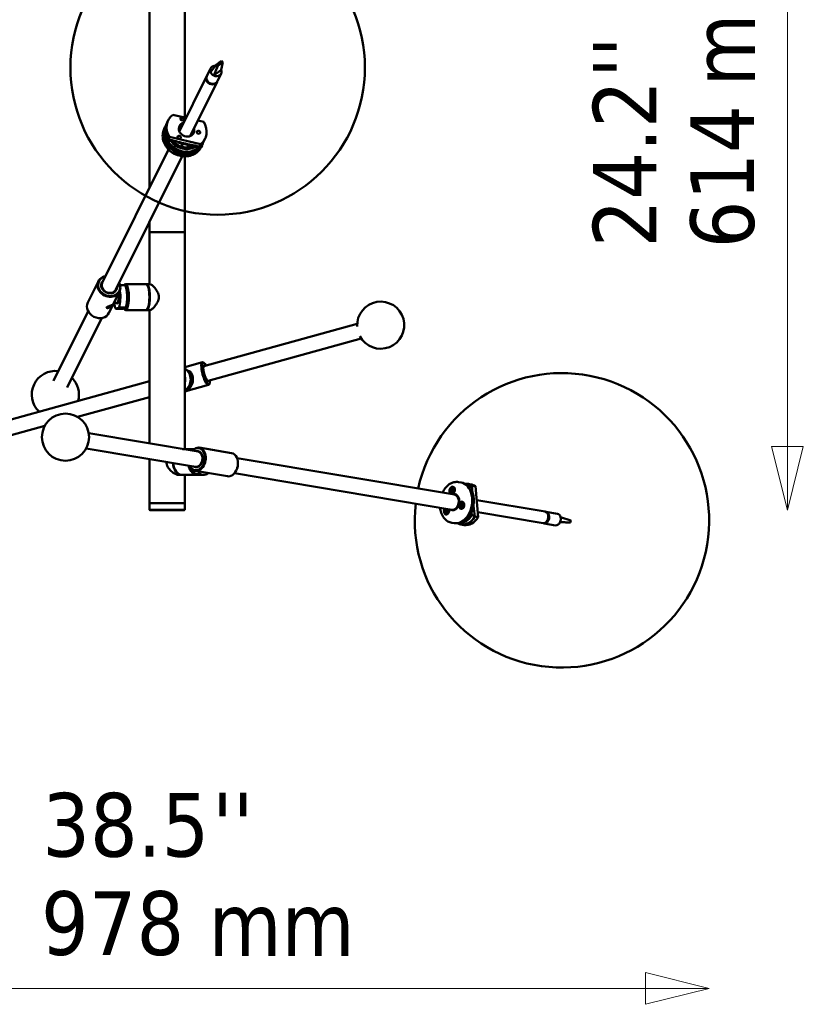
# Model space of a CAD drawing. Header units: millimetres. Extents: x 881 to 4888, y 957 to 3230.
# Tile 2 of 6: x 1260 to 1925, y 957 to 1793. Entities that reach past the tile are written whole.
import ezdxf

# ---------------------------------------------------------------- set-up
doc = ezdxf.new("R2010")
doc.units = ezdxf.units.MM
doc.header["$LTSCALE"] = 18
for name, color, linetype, lineweight in [('Symbol (ISO)', 7, 'Continuous', 25), ('Widoczne (ISO)', 7, 'Continuous', 50), ('Wymiar (ISO)', 7, 'Continuous', 25)]:
    doc.layers.add(name, color=color, linetype=linetype, lineweight=lineweight)
doc.styles.add('Tekst notatki (ISO)', font='tahoma.ttf')

msp = doc.modelspace()

# ---------------------------------------------------------------- linework, layer by layer
at = {"layer": 'Widoczne (ISO)'}
for p, q in [((1370.16, 1649.9), (1370.16, 1862.11)), ((1400.16, 1709.52), (1400.16, 1862.11)), ((1430.64, 1756.99), (1427.97, 1754.97)), ((1428.98, 1753.91), (1431.65, 1755.93)), ((1431.41, 1757.58), (1430.64, 1756.99)), ((1432.42, 1756.52), (1431.16, 1750)), ((1432.42, 1756.52), (1431.41, 1757.58)), ((1431.65, 1755.93), (1432.42, 1756.52)), ((1418.91, 1744.73), (1422.12, 1751.2)), ((1427.2, 1754.39), (1422.03, 1747.96)), ((1428.21, 1753.32), (1424.74, 1745.12)), ((1429.28, 1748.57), (1426.62, 1746.55)), ((1427.97, 1754.97), (1427.2, 1754.39)), ((1427.2, 1754.39), (1428.21, 1753.32)), ((1428.21, 1753.32), (1428.98, 1753.91)), ((1431.16, 1750), (1429.28, 1748.57)), ((1395.63, 1697.84), (1418.68, 1744.27)), ((1404.76, 1693.75), (1427.63, 1739.82)), ((1426.62, 1746.55), (1424.74, 1745.12)), ((1427.86, 1740.28), (1431.08, 1746.76)), ((1386.06, 1707.14), (1385.14, 1705.29)), ((1401.29, 1709.23), (1390.03, 1711.86)), ((1396.61, 1707.82), (1397.62, 1707.58)), ((1416.29, 1705.73), (1411.29, 1706.89)), ((1383.5, 1701.43), (1382.81, 1700.05)), ((1395.19, 1700.57), (1395.61, 1700.33)), ((1395.2, 1699.49), (1395.61, 1700.33)), ((1386.26, 1691.14), (1387.18, 1692.99)), ((1386.49, 1689.99), (1386.96, 1690.94)), ((1386.49, 1689.99), (1393.2, 1688.42)), ((1387.18, 1692.99), (1413.44, 1686.86)), ((1406.28, 1694.56), (1406.6, 1695.2)), ((1406.94, 1695.37), (1406.6, 1695.2)), ((1417.41, 1691.58), (1416.49, 1689.73)), ((1386.33, 1682.48), (1330.12, 1569.25)), ((1394.2, 1688.18), (1411.04, 1684.25)), ((1394.77, 1687.92), (1394.83, 1688.04)), ((1397.59, 1686.77), (1397.54, 1687.41)), ((1402.64, 1686.21), (1402.73, 1685.1)), ((1411.04, 1684.25), (1411.51, 1685.19)), ((1413.44, 1686.86), (1412.52, 1685.01)), ((1414.85, 1685.87), (1414.16, 1684.48)), ((1397.96, 1676.67), (1341.77, 1563.47)), ((1400.16, 1612.11), (1400.16, 1676.52)), ((1370.16, 1612.11), (1370.16, 1620.66)), ((1370.16, 1568.11), (1370.16, 1612.11)), ((1370.16, 1612.11), (1400.16, 1612.11)), ((1370.16, 1612.11), (1400.16, 1612.11)), ((1400.16, 1428.11), (1400.16, 1612.11)), ((1317.92, 1552.54), (1326.87, 1570.57)), ((1345.27, 1567.21), (1349.58, 1567.21)), ((1348.69, 1567.22), (1349.14, 1567.71)), ((1367.29, 1568.11), (1349.9, 1568.11)), ((1370.67, 1568.11), (1367.77, 1568.11)), ((1368.5, 1567.22), (1368.05, 1567.71)), ((1335.84, 1543.65), (1344.79, 1561.68)), ((1343.14, 1552.11), (1340.04, 1552.11)), ((1341.53, 1547), (1344.38, 1548.35)), ((1341.53, 1547), (1347.33, 1547)), ((1350.18, 1548.35), (1344.38, 1548.35)), ((1350.18, 1548.35), (1347.33, 1547)), ((1348.69, 1546.99), (1349.14, 1546.51)), ((1368.5, 1546.99), (1368.05, 1546.51)), ((1288.81, 1486.01), (1318.17, 1545.15)), ((1300.45, 1480.23), (1329.81, 1539.37)), ((1367.29, 1546.11), (1349.9, 1546.11)), ((1370.67, 1546.11), (1367.77, 1546.11)), ((1370.16, 1432.82), (1370.16, 1546.11)), ((1546.6, 1534.48), (1416.51, 1498.53)), ((1550.07, 1521.95), (1419.97, 1486)), ((1400.16, 1497.64), (1415.11, 1501.78)), ((1415.77, 1497.6), (1415.99, 1497.66)), ((1416.39, 1501.28), (1415.82, 1501.62)), ((1401.92, 1495.08), (1405.01, 1493.76)), ((1403.46, 1493.76), (1402.88, 1494.01)), ((1403.46, 1493.76), (1405.01, 1493.76)), ((1127.2, 1418.58), (1370.16, 1485.72)), ((1401.03, 1477.14), (1420.44, 1482.5)), ((1418.86, 1486.42), (1419.08, 1486.48)), ((1421.28, 1483.58), (1420.97, 1483)), ((1309.12, 1455.37), (1370.16, 1472.24)), ((1130.66, 1406.05), (1281.3, 1447.68)), ((1318.63, 1441.46), (1411.58, 1425.87)), ((1316.48, 1428.64), (1409.43, 1413.05)), ((1398.25, 1428.11), (1408.18, 1428.11)), ((1439.89, 1424.67), (1412.51, 1429.27)), ((1370.16, 1382.11), (1370.16, 1419.64)), ((1629.25, 1389.37), (1444.57, 1420.34)), ((1445.34, 1415.21), (1445.34, 1415.3)), ((1395.76, 1406.11), (1397.89, 1406.11)), ((1398.24, 1406.11), (1410.97, 1406.11)), ((1400.16, 1382.11), (1400.16, 1406.11)), ((1408.83, 1407.08), (1407.18, 1410.35)), ((1413.07, 1407.08), (1408.83, 1407.08)), ((1436.58, 1404.95), (1409.2, 1409.54)), ((1416.27, 1406.11), (1412.03, 1406.11)), ((1412.08, 1409.06), (1413.07, 1407.08)), ((1627.1, 1376.55), (1442.42, 1407.52)), ((1444.82, 1412.12), (1444.79, 1412.04)), ((1634.78, 1399.69), (1632.67, 1400.04)), ((1638.92, 1397.82), (1640.25, 1397.6)), ((1643.32, 1398.1), (1640.51, 1398.57)), ((1641.83, 1396.4), (1643.85, 1396.07)), ((1641.83, 1396.4), (1641.93, 1395.37)), ((1644.22, 1397.02), (1647.03, 1396.55)), ((1647.03, 1396.55), (1649.37, 1370.28)), ((1626.17, 1392.67), (1626.82, 1392.99)), ((1626.17, 1392.67), (1626.84, 1392.88)), ((1626.84, 1392.84), (1626.17, 1392.67)), ((1626.2, 1393.59), (1626.76, 1393.28)), ((1626.39, 1391.85), (1626.84, 1392.54)), ((1626.5, 1394.21), (1626.95, 1393.66)), ((1626.8, 1391.49), (1627.1, 1392.32)), ((1626.84, 1390.38), (1627.01, 1390.35)), ((1627.01, 1393.62), (1627.71, 1393.41)), ((1627.12, 1394.62), (1627.28, 1393.74)), ((1627.17, 1393.7), (1627.12, 1394.62)), ((1627.25, 1392.45), (1627.42, 1392.45)), ((1627.31, 1393.73), (1627.73, 1393.61)), ((1627.46, 1391.56), (1627.31, 1392.44)), ((1627.42, 1392.48), (1627.46, 1391.56)), ((1627.78, 1394.69), (1627.49, 1393.86)), ((1627.55, 1392.57), (1628.33, 1392.53)), ((1628.08, 1391.97), (1627.64, 1392.52)), ((1627.75, 1395.8), (1627.92, 1395.77)), ((1628.2, 1394.33), (1627.75, 1393.64)), ((1627.75, 1393.34), (1628.42, 1393.51)), ((1628.42, 1393.51), (1627.77, 1393.19)), ((1628.39, 1392.59), (1627.83, 1392.9)), ((1627.87, 1393.28), (1627.91, 1393.27)), ((1628.42, 1393.51), (1627.91, 1393.27)), ((1629.33, 1392.52), (1629.27, 1392.3)), ((1629.41, 1392.96), (1629.42, 1393.19)), ((1630.53, 1389.16), (1629.96, 1389.25)), ((1370.16, 1382.11), (1400.16, 1382.11)), ((1400.16, 1382.11), (1370.16, 1382.11)), ((1370.16, 1376.61), (1370.16, 1382.11)), ((1400.16, 1376.61), (1400.16, 1382.11)), ((1634.18, 1380.23), (1634.85, 1380.36)), ((1634.18, 1380.23), (1634.87, 1380.27)), ((1634.85, 1380.21), (1634.18, 1380.23)), ((1634.27, 1379.34), (1634.81, 1379.9)), ((1634.35, 1381.14), (1634.84, 1380.67)), ((1634.62, 1378.86), (1635.02, 1379.61)), ((1634.73, 1381.68), (1635.07, 1381)), ((1635.15, 1380.92), (1635.82, 1380.73)), ((1635.16, 1379.71), (1635.37, 1379.7)), ((1635.26, 1378.74), (1635.24, 1379.67)), ((1635.35, 1379.68), (1635.26, 1378.74)), ((1635.29, 1380.98), (1635.39, 1381.91)), ((1635.39, 1381.91), (1635.4, 1380.99)), ((1635.46, 1380.95), (1635.9, 1380.82)), ((1635.46, 1379.73), (1636.1, 1379.7)), ((1635.91, 1378.97), (1635.57, 1379.65)), ((1636.02, 1381.79), (1635.62, 1381.04)), ((1635.78, 1383.04), (1635.95, 1383.01)), ((1635.79, 1380.44), (1636.46, 1380.42)), ((1636.46, 1380.42), (1635.79, 1380.29)), ((1636.29, 1379.51), (1635.8, 1379.99)), ((1636.37, 1381.31), (1635.83, 1380.75)), ((1636.46, 1380.42), (1635.94, 1380.36)), ((1637.36, 1379.76), (1637.3, 1379.53)), ((1637.44, 1380.2), (1637.45, 1380.43)), ((1648.08, 1384.69), (1706.25, 1374.94)), ((1370.16, 1376.61), (1400.16, 1376.61)), ((1370.66, 1376.11), (1370.16, 1376.61)), ((1399.66, 1376.11), (1370.66, 1376.11)), ((1399.66, 1376.11), (1400.16, 1376.61)), ((1621.32, 1375.65), (1621.94, 1375.6)), ((1621.48, 1374.8), (1622.06, 1375.36)), ((1621.48, 1374.8), (1622.11, 1375.23)), ((1622.11, 1375.23), (1621.48, 1374.8)), ((1621.49, 1376.36), (1622.05, 1376.03)), ((1621.87, 1374.13), (1622.18, 1374.95)), ((1622.02, 1376.99), (1622.36, 1376.24)), ((1622.26, 1376.16), (1622.02, 1376.99)), ((1622.05, 1372.93), (1622.23, 1372.9)), ((1622.07, 1376.02), (1622.99, 1375.74)), ((1622.12, 1375.24), (1622.42, 1375.22)), ((1622.36, 1376.24), (1622.87, 1376.09)), ((1622.36, 1373.97), (1622.47, 1374.85)), ((1622.65, 1377.3), (1622.54, 1376.44)), ((1622.65, 1375.05), (1622.79, 1375.04)), ((1623, 1374.3), (1622.66, 1375.05)), ((1622.76, 1375.13), (1623, 1374.3)), ((1623.14, 1377.16), (1622.84, 1376.34)), ((1622.91, 1376.06), (1623.54, 1376.49)), ((1622.92, 1375.27), (1623.59, 1375.24)), ((1622.95, 1376.04), (1623.05, 1376.01)), ((1623.54, 1376.49), (1622.96, 1375.93)), ((1623.53, 1374.93), (1622.97, 1375.26)), ((1623.06, 1375.69), (1623.65, 1375.52)), ((1623.7, 1375.63), (1623.08, 1375.69)), ((1624.55, 1375.07), (1624.48, 1374.85)), ((1624.62, 1375.51), (1624.63, 1375.75)), ((1634.87, 1377.61), (1635.04, 1377.58)), ((1643.77, 1374.65), (1644.02, 1371.84)), ((1644.02, 1371.84), (1646.04, 1371.5)), ((1649, 1374.4), (1704.59, 1365.08)), ((1706.95, 1374.82), (1716.78, 1373.17)), ((1709.14, 1370.63), (1708.95, 1371.23)), ((1628.99, 1365.17), (1626.88, 1365.52)), ((1632.84, 1365.38), (1634.8, 1365.05)), ((1637.53, 1363.58), (1634.72, 1364.05)), ((1649.37, 1370.28), (1646.56, 1370.75)), ((1705.29, 1364.96), (1715.13, 1363.31)), ((1707.99, 1367.01), (1708.18, 1367.16)), ((1708.18, 1367.16), (1708.08, 1367.17)), ((1708.98, 1370.66), (1709.14, 1370.63)), ((1723.6, 1365.85), (1718.93, 1366.03)), ((1727.84, 1365.84), (1719.02, 1366.25)), ((1727.97, 1367.33), (1719.36, 1370.22)), ((1724.38, 1365.85), (1723.6, 1365.85)), ((1727.06, 1365.84), (1724.38, 1365.85)), ((1727.84, 1365.84), (1727.06, 1365.84)), ((1727.97, 1367.33), (1727.84, 1365.84))]:
    msp.add_line(p, q, dxfattribs=at)
for centre, radius in [((1428.13, 1751.98), 125), ((1298.9, 1438.18), 20)]:
    msp.add_circle(centre, radius, dxfattribs=at)
for centre, radius, start, end in [((1566.57, 1533.26), 20, 207.82874, 183.06794), ((1290.29, 1474.38), 20, 82.56667, 226.58065), ((1290.29, 1474.38), 20, 344.31604, 44.63552), ((1720.47, 1367.58), 125, 173.50271, 167.54126)]:
    msp.add_arc(centre, radius, start, end, dxfattribs=at)
for centre, major_axis, ratio, start_param, end_param in [((1426.6, 1748.98), (-4.48, 2.22), 0.85649, 5.153967, 7.040418), ((1426.6, 1748.98), (4.48, -2.22), 0.85649, 3.898826, 4.721859), ((1426.6, 1748.98), (4.48, -2.22), 0.85649, 4.721859, 7.040418), ((1423.15, 1742.04), (-4.48, 2.22), 0.85649, 6.222884, 9.48508), ((1423.38, 1742.51), (4.48, -2.22), 0.85649, 3.141593, 6.283185), ((1400.82, 1697.51), (-15.68, 7.78), 0.85649, 0, 0.948004), ((1401.73, 1699.36), (-15.68, 7.78), 0.85649, 5.871759, 7.231189), ((1401.73, 1699.36), (6.05, -3), 0.85649, 2.360132, 6.972635), ((1399.86, 1695.04), (-14.78, 7.34), 0.85649, 5.022558, 5.111431), ((1401.73, 1699.36), (15.68, -7.78), 0.85649, 5.871759, 7.231189), ((1399.17, 1693.65), (15.68, -7.78), 0.85649, 3.051252, 6.473436), ((1399.17, 1693.65), (-14.78, 7.34), 0.85649, 0.112197, 3.129306), ((1399.86, 1695.04), (-14.78, 7.34), 0.85649, 0.321349, 2.978598), ((1400.13, 1696.12), (-6.27, 3.11), 0.85649, 5.466351, 5.915422), ((1399.17, 1693.65), (6.27, -3.11), 0.85649, 2.3738, 2.586397), ((1400.61, 1697.09), (-6.05, 3), 0.85649, 5.501725, 6.062385), ((1398.94, 1693.27), (-5.82, 2.89), 0.85649, 5.590025, 5.704144), ((1399.06, 1693.5), (5.37, -2.67), 0.85649, 2.555907, 2.621252), ((1399.86, 1695.04), (6.27, -3.11), 0.85649, 2.3738, 2.646261), ((1400.13, 1696.12), (6.27, -3.11), 0.85649, 0.367763, 0.731701), ((1400.61, 1697.09), (6.05, -3), 0.85649, 0.2208, 0.68945), ((1400.13, 1696.12), (14.78, -7.34), 0.85649, 3.682702, 4.099656), ((1400.1, 1695.51), (-12.98, 6.44), 0.85649, 1.010785, 2.667385), ((1394.27, 1690.29), (1.34, -0.67), 0.85649, 4.766213, 5.151209), ((1399.06, 1693.5), (5.37, -2.67), 0.85649, 0.575716, 0.585686), ((1398.94, 1693.27), (-5.82, 2.89), 0.85649, 3.773878, 3.834753), ((1398.98, 1693.25), (5.82, -2.89), 0.85649, 0.63671, 0.701811), ((1399.86, 1695.04), (6.27, -3.11), 0.85649, 0.497031, 0.551866), ((1409.98, 1695.37), (-1.34, 0.67), 0.85649, 4.042729, 4.640841), ((1400.82, 1697.51), (15.68, -7.78), 0.85649, 5.871759, 6.283185), ((1400.5, 1686.63), (2.69, -1.33), 0.85649, 3.612771, 6.583699), ((1399.81, 1685.24), (2.69, -1.33), 0.85649, 0.306082, 0.471178), ((1400.13, 1696.12), (14.78, -7.34), 0.85649, 5.861699, 5.954028), ((1335.83, 1566.12), (-8.96, 4.45), 0.85649, 5.419973, 10.28799), ((1335.95, 1566.36), (8.51, -4.22), 0.85649, 2.324317, 7.100461), ((1335.95, 1566.36), (-6.23, 3.09), 0.85649, 5.918145, 9.789818), ((1335.95, 1566.36), (-5.82, 2.89), 0.85649, 0, 3.141593), ((1335.72, 1565.89), (-5.34, 2.65), 0.85649, 1.094697, 2.046896), ((1349.42, 1557.11), (0, 10.5), 0.258819, 2.731031, 6.55859), ((1349.9, 1557.11), (0, -11), 0.258819, 6.011922, 9.696042), ((1348.45, 1557.11), (0, -11), 0.258819, 0.650375, 2.735253), ((1349.42, 1557.11), (0, 8.5), 0.258819, 3.722582, 5.702196), ((1367.29, 1557.11), (0, 11), 0.258819, 3.141593, 6.283185), ((1367.77, 1557.11), (0, -11), 0.258819, 6.198264, 9.509699), ((1367.77, 1557.11), (0, -10.5), 0.258819, 0.271264, 2.870329), ((1342.66, 1557.11), (0, -5.5), 0.258819, 5.853486, 8.379166), ((1342.66, 1557.11), (0, 11), 0.258819, 3.791967, 5.225271), ((1349.42, 1557.11), (0, 8), 0.258819, 3.947293, 5.477485), ((1349.42, 1557.11), (0, -7.3), 0.258819, 1.409627, 1.731965), ((1326.88, 1548.09), (8.96, -4.45), 0.85649, 3.141593, 6.283185), ((1342.66, 1557.11), (0, -11), 0.258819, 5.184251, 5.876845), ((1343.14, 1557.11), (0, -5), 0.258819, 0, 0.094886), ((1394.61, 1487.11), (0, -11), 0.965926, 0.54994, 2.591653), ((1417.77, 1492.14), (-2.66, 9.64), 0.250063, 6.021956, 9.686007), ((1418.24, 1492.27), (2.53, -9.16), 0.250063, 2.324317, 7.100461), ((1418.24, 1492.27), (-1.85, 6.71), 0.250063, 5.918145, 9.789818), ((1418.24, 1492.27), (-1.73, 6.27), 0.250063, 0, 3.141593), ((1417.31, 1492.01), (-1.59, 5.74), 0.250063, 6.103518, 6.238202), ((1396.55, 1487.11), (0, -11), 0.965926, 0.346857, 2.220054), ((1394.99, 1487.11), (0, 11), 0.965926, 3.649211, 5.361647), ((1389.95, 1487.11), (0, 11), 0.965926, 4.432545, 4.992233), ((1417.31, 1492.01), (1.59, -5.74), 0.250063, 0.044983, 0.179667), ((1410.85, 1419.4), (-1.65, -9.86), 0.702187, 5.419973, 10.28799), ((1410.5, 1419.46), (1.57, 9.37), 0.702187, 2.324317, 7.100461), ((1410.5, 1419.46), (-1.15, -6.86), 0.702187, 5.918145, 9.789818), ((1410.5, 1419.46), (-1.07, -6.41), 0.702187, 0, 3.141593), ((1411.2, 1419.35), (0.96, 5.72), 0.702187, 3.842105, 5.582673), ((1411.2, 1419.35), (-0.99, -5.88), 0.702187, 1.75047, 2.648645), ((1438.24, 1414.81), (1.65, 9.86), 0.702187, 3.141593, 6.283185), ((1397.89, 1417.11), (0, -11), 0.707107, 4.786975, 6.305915), ((1398.24, 1417.11), (0, -11), 0.707107, 4.792432, 6.283185), ((1410.97, 1417.11), (0, -11), 0.707107, 4.994409, 6.35142), ((1411.32, 1417.11), (0, -10.5), 0.707107, 5.020783, 5.927348), ((1411.2, 1419.35), (-0.99, -5.88), 0.702187, 0.492947, 1.391123), ((1438.59, 1414.75), (1.57, 9.37), 0.702187, 4.546242, 4.878536), ((1412.03, 1417.11), (0, -11), 0.707107, 5.858925, 6.283185), ((1416.27, 1417.11), (0, -11), 0.707107, 5.858925, 6.824941), ((1631.88, 1382.43), (-2.89, -17.26), 0.702187, 0, 3.141593), ((1633.99, 1382.08), (2.73, 16.27), 0.702187, 3.390687, 6.034091), ((1637.61, 1381.31), (2.89, 17.26), 0.702187, 5.9589, 6.503745), ((1635.51, 1381.66), (2.73, 16.27), 0.702187, 5.94884, 6.217093), ((1640.42, 1380.84), (2.89, 17.26), 0.702187, 5.9589, 6.283185), ((1628.37, 1383.02), (-1.16, -6.9), 0.702187, 5.939426, 9.838456), ((1626.69, 1393.08), (0.035, 0.21), 0.702187, 4.412038, 6.038986), ((1626.55, 1393.07), (-0.291, 0.204), 0.375047, 3.201287, 3.857595), ((1626.59, 1392.72), (0.265, 0.15), 0.136521, 5.827516, 6.483823), ((1626.73, 1392.67), (0.035, 0.21), 0.702187, 4.152894, 5.779842), ((1627.06, 1393.83), (-0.035, -0.21), 0.702187, 5.72369, 7.350638), ((1627.47, 1393.06), (0.45, 2.71), 0.702187, 3.141593, 6.283185), ((1627.23, 1392.24), (0.035, 0.21), 0.702187, 5.982834, 7.609782), ((1628.18, 1382.96), (-1.07, -6.41), 0.702187, 0, 3.141593), ((1626.93, 1393.85), (0.376, -0.012), 0.499996, 5.404011, 5.866228), ((1627.36, 1393.94), (-0.035, -0.21), 0.702187, 5.982834, 7.609782), ((1627.11, 1392.28), (-0.374, -0.015), 0.48503, 3.687812, 4.126439), ((1627.53, 1392.35), (0.035, 0.21), 0.702187, 5.72369, 7.350638), ((1627.85, 1393.51), (-0.035, -0.21), 0.702187, 4.152894, 5.779842), ((1627.9, 1393.1), (-0.035, -0.21), 0.702187, 4.412038, 6.038986), ((1627.71, 1393.5), (0.273, -0.215), 0.333503, 5.11295, 5.769258), ((1627.75, 1393.15), (-0.245, -0.156), 0.06575, 3.939671, 4.595979), ((1628.39, 1392.91), (0.136, 0.809), 0.702187, 1.22027, 1.22688), ((1628.1, 1392.95), (0.33, 1.97), 0.702187, 3.979626, 4.503471), ((1628.94, 1392.81), (-0.22, -1.33), 0.702187, 0.216431, 0.223611), ((1628.72, 1382.96), (1.07, 6.41), 0.702187, 4.884866, 6.450214), ((1628.45, 1392.9), (-0.22, -1.33), 0.702187, 1.404649, 1.736944), ((1628.1, 1392.95), (0.33, 1.97), 0.702187, 4.921307, 5.445152), ((1628.94, 1392.81), (0.22, 1.33), 0.702187, 6.059575, 6.066754), ((1628.88, 1382.84), (1.07, 6.41), 0.702187, 5.951728, 6.361262), ((1628.72, 1382.96), (-1.07, -6.41), 0.702187, 0.057859, 1.398319), ((1628.88, 1382.84), (-0.96, -5.72), 0.702187, 0.700512, 2.44108), ((1634.72, 1380.06), (0.035, 0.21), 0.702187, 3.947262, 5.57421), ((1634.74, 1380.49), (0.035, 0.21), 0.702187, 4.206406, 5.833354), ((1634.6, 1380.48), (-0.269, 0.217), 0.323056, 3.141674, 3.797981), ((1634.58, 1380.12), (0.289, 0.141), 0.213221, 5.74735, 6.403658), ((1635.14, 1379.49), (0.035, 0.21), 0.702187, 5.777202, 7.404151), ((1635.49, 1380.3), (0.45, 2.71), 0.702187, 3.141593, 6.283185), ((1635.2, 1381.13), (-0.035, -0.21), 0.702187, 5.518058, 7.145007), ((1635.01, 1379.52), (-0.376, 0.019), 0.502581, 3.670634, 4.095365), ((1635.08, 1381.16), (0.375, -0.047), 0.509652, 5.376121, 5.810933), ((1635.44, 1379.52), (0.035, 0.21), 0.702187, 5.518058, 7.145007), ((1635.51, 1381.16), (-0.035, -0.21), 0.702187, 5.777202, 7.404151), ((1635.9, 1380.16), (-0.035, -0.21), 0.702187, 4.206406, 5.833354), ((1635.92, 1380.59), (-0.035, -0.21), 0.702187, 3.947262, 5.57421), ((1635.77, 1380.58), (0.25, -0.223), 0.274896, 5.047372, 5.70368), ((1635.75, 1380.22), (-0.27, -0.149), 0.151871, 3.852276, 4.508584), ((1636.13, 1380.19), (0.33, 1.97), 0.702187, 3.979626, 4.503471), ((1636.48, 1380.13), (-0.22, -1.33), 0.702187, 1.404649, 1.736944), ((1636.13, 1380.19), (0.33, 1.97), 0.702187, 4.921307, 5.445152), ((1636.97, 1380.05), (0.22, 1.33), 0.702187, 6.059575, 6.066754), ((1622.51, 1375.64), (-0.52, -3.11), 0.702187, 4.159181, 8.40719), ((1622.51, 1375.64), (-0.45, -2.71), 0.702187, 4.06658, 8.49979), ((1621.91, 1375.38), (0.035, 0.21), 0.702187, 4.706939, 6.333887), ((1622.12, 1376.22), (-0.035, -0.21), 0.702187, 6.018591, 7.645539), ((1621.78, 1375.39), (-0.32, 0.178), 0.435807, 3.273714, 3.930022), ((1621.89, 1375.08), (0.228, 0.159), 0.005303, 5.95907, 6.615378), ((1622.04, 1375.03), (0.035, 0.21), 0.702187, 4.447795, 6.074743), ((1622.68, 1375.61), (-0.45, -2.71), 0.702187, 0, 2.216605), ((1621.99, 1376.26), (0.37, 0.034), 0.4694, 5.451774, 5.995458), ((1622.39, 1376.45), (-0.035, -0.21), 0.702187, 6.277735, 7.904683), ((1622.23, 1376.46), (0.134, -0.218), 0.109091, 6.072337, 6.162181), ((1622.62, 1374.83), (0.035, 0.21), 0.702187, 6.277735, 7.904683), ((1622.5, 1374.88), (-0.363, -0.058), 0.443992, 3.691522, 4.18148), ((1622.9, 1375.06), (0.035, 0.21), 0.702187, 6.018591, 7.645539), ((1622.97, 1376.26), (-0.035, -0.21), 0.702187, 4.447795, 6.074743), ((1622.84, 1376.26), (0.304, -0.194), 0.403455, 5.194102, 5.757986), ((1623.1, 1375.9), (-0.035, -0.21), 0.702187, 4.706939, 6.333887), ((1623.61, 1375.46), (0.136, 0.809), 0.702187, 1.401099, 1.576022), ((1623.32, 1375.51), (0.33, 1.97), 0.702187, 3.979626, 4.503471), ((1624.15, 1375.37), (-0.22, -1.33), 0.702187, 0.216431, 0.223611), ((1623.67, 1375.45), (-0.22, -1.33), 0.702187, 1.404649, 1.736944), ((1623.32, 1375.51), (0.33, 1.97), 0.702187, 4.921307, 5.445152), ((1624.15, 1375.37), (0.22, 1.33), 0.702187, 6.059575, 6.066754), ((1635.51, 1381.66), (-2.73, -16.27), 0.702187, 0.00563, 1.045205), ((1636.97, 1380.05), (-0.22, -1.33), 0.702187, 0.216431, 0.223611), ((1705.42, 1370.01), (0.83, 4.93), 0.702187, 3.141593, 6.283185), ((1706.12, 1369.89), (-0.83, -4.93), 0.702187, 6.181614, 9.526349), ((1715.95, 1368.24), (0.83, 4.93), 0.702187, 5.239331, 6.283185), ((1637.61, 1381.31), (-2.89, -17.26), 0.702187, 6.024291, 7.318331), ((1640.42, 1380.84), (-2.89, -17.26), 0.702187, 0, 1.035145), ((1706.12, 1369.89), (-0.7, -4.19), 0.702187, 0.983725, 1.865119), ((1715.95, 1368.24), (-0.83, -4.93), 0.702187, 0, 1.274705), ((1715.95, 1368.24), (-0.83, -4.93), 0.702187, 1.274705, 2.097738)]:
    msp.add_ellipse(centre, major_axis=major_axis, ratio=ratio, start_param=start_param, end_param=end_param, dxfattribs=at)
for centre, major_axis, ratio in [((1397.85, 1708.34), (1.34, -0.67), 0.85649), ((1411.86, 1696.99), (1.34, -0.67), 0.85649), ((1395.49, 1692.74), (1.34, -0.67), 0.85649), ((1627.29, 1393.09), (-0.52, -3.11), 0.702187), ((1627.29, 1393.09), (0.45, 2.71), 0.702187), ((1635.32, 1380.33), (-0.52, -3.11), 0.702187), ((1635.32, 1380.33), (-0.45, -2.71), 0.702187)]:
    msp.add_ellipse(centre, major_axis=major_axis, ratio=ratio, dxfattribs=at)
for points, knots in [([(1414.16, 1684.48), (1413.45, 1683.05), (1412.48, 1681.74), (1410.11, 1679.52), (1408.7, 1678.6), (1405.6, 1677.23), (1403.9, 1676.79), (1400.35, 1676.43), (1398.5, 1676.52), (1394.86, 1677.24), (1393.07, 1677.87), (1389.72, 1679.6), (1388.17, 1680.7), (1385.48, 1683.27), (1384.34, 1684.73), (1382.58, 1687.88), (1381.97, 1689.55), (1381.34, 1692.93), (1381.32, 1694.63), (1381.81, 1697.59), (1382.22, 1698.86), (1382.81, 1700.05)], [4.956544, 4.956544, 4.956544, 4.956544, 5.264519, 5.264519, 5.575908, 5.575908, 5.894484, 5.894484, 6.219062, 6.219062, 6.54667, 6.54667, 6.875048, 6.875048, 7.20243, 7.20243, 7.526389, 7.526389, 7.843854, 7.843854, 8.098137, 8.098137, 8.098137, 8.098137]), ([(1412.52, 1685.01), (1407.93, 1685.84), (1403.46, 1686.78), (1395.01, 1688.76), (1390.64, 1689.88), (1386.26, 1691.14)], [35.882115, 35.882115, 35.882115, 35.882115, 37.196513, 37.196513, 38.510912, 38.510912, 38.510912, 38.510912]), ([(1395.3, 1691.46), (1395.22, 1691.53), (1395.13, 1691.59), (1394.88, 1691.73), (1394.73, 1691.79), (1394.57, 1691.83)], [-0.47555777, -0.47555777, -0.47555777, -0.47555777, -0.44227673, -0.44227673, -0.39178419, -0.39178419, -0.39178419, -0.39178419]), ([(1406.73, 1685.26), (1406.14, 1684.97), (1405.51, 1684.74), (1403.69, 1684.22), (1402.42, 1684.07), (1399.85, 1684.14), (1398.55, 1684.36), (1396.04, 1685.16), (1394.83, 1685.73), (1393.01, 1686.9), (1392.35, 1687.42), (1391.75, 1687.98)], [4.962144, 4.962144, 4.962144, 4.962144, 5.138806, 5.138806, 5.456942, 5.456942, 5.771248, 5.771248, 6.084172, 6.084172, 6.283185, 6.283185, 6.283185, 6.283185]), ([(1378.15, 1557.11), (1378.15, 1557.84), (1378.06, 1558.58), (1377.69, 1560.03), (1377.42, 1560.73), (1376.45, 1562.73), (1375.59, 1563.93), (1373.99, 1565.82), (1373.12, 1566.66), (1372.02, 1567.52), (1371.68, 1567.74), (1371.1, 1568.04), (1370.86, 1568.11), (1370.67, 1568.11)], [0, 0, 0, 0, 0.220503, 0.220503, 0.441007, 0.441007, 0.882014, 0.882014, 1.31487, 1.31487, 1.531298, 1.531298, 1.747725, 1.747725, 1.747725, 1.747725]), ([(1370.67, 1546.11), (1370.86, 1546.11), (1371.1, 1546.18), (1371.68, 1546.47), (1372.02, 1546.69), (1373.12, 1547.55), (1373.99, 1548.39), (1375.59, 1550.29), (1376.45, 1551.48), (1377.42, 1553.49), (1377.69, 1554.19), (1378.06, 1555.63), (1378.15, 1556.37), (1378.15, 1557.11)], [5.243176, 5.243176, 5.243176, 5.243176, 5.459604, 5.459604, 5.676032, 5.676032, 6.108888, 6.108888, 6.549895, 6.549895, 6.770398, 6.770398, 6.990902, 6.990902, 6.990902, 6.990902]), ([(1333.83, 1548.32), (1333.88, 1548.42), (1333.98, 1548.53), (1334.26, 1548.75), (1334.43, 1548.85), (1334.86, 1549.07), (1335.14, 1549.19), (1335.71, 1549.41), (1336, 1549.52), (1336.56, 1549.72), (1336.87, 1549.83), (1337.41, 1550.02), (1337.65, 1550.1), (1337.94, 1550.19), (1338.04, 1550.21), (1338.14, 1550.19), (1338.16, 1550.18), (1338.17, 1550.12), (1338.16, 1550.08), (1338.1, 1549.98), (1338.06, 1549.91), (1337.95, 1549.77), (1337.89, 1549.69), (1337.67, 1549.45), (1337.49, 1549.27), (1337.04, 1548.89), (1336.73, 1548.66), (1336.09, 1548.26), (1335.75, 1548.1), (1335.2, 1547.9), (1334.93, 1547.83), (1334.44, 1547.78), (1334.23, 1547.8), (1333.96, 1547.89), (1333.86, 1547.96), (1333.78, 1548.12), (1333.78, 1548.22), (1333.83, 1548.32)], [0, 0, 0, 0, 0.064485, 0.064485, 0.12897, 0.12897, 0.215879, 0.215879, 0.302787, 0.302787, 0.409672, 0.409672, 0.516556, 0.516556, 0.586114, 0.586114, 0.620893, 0.620893, 0.655672, 0.655672, 0.690451, 0.690451, 0.72523, 0.72523, 0.794787, 0.794787, 0.901672, 0.901672, 1.008556, 1.008556, 1.095465, 1.095465, 1.182373, 1.182373, 1.246858, 1.246858, 1.311343, 1.311343, 1.311343, 1.311343]), ([(1384.59, 1417.11), (1384.59, 1416.37), (1384.7, 1415.63), (1385.12, 1414.19), (1385.44, 1413.49), (1386.59, 1411.48), (1387.64, 1410.29), (1389.79, 1408.39), (1391.05, 1407.55), (1392.91, 1406.69), (1393.52, 1406.47), (1394.7, 1406.18), (1395.25, 1406.11), (1395.76, 1406.11)], [0, 0, 0, 0, 0.220503, 0.220503, 0.441007, 0.441007, 0.882014, 0.882014, 1.31487, 1.31487, 1.531298, 1.531298, 1.747725, 1.747725, 1.747725, 1.747725]), ([(1632.67, 1400.04), (1631.37, 1400.26), (1630.03, 1400.21), (1627.36, 1399.57), (1626.05, 1398.98), (1623.53, 1397.28), (1622.35, 1396.15), (1620.42, 1393.7), (1619.65, 1392.44), (1619, 1391.09)], [4.332825, 4.332825, 4.332825, 4.332825, 4.621095, 4.621095, 4.921241, 4.921241, 5.242436, 5.242436, 5.516028, 5.516028, 5.516028, 5.516028]), ([(1626.33, 1393.54), (1626.32, 1393.54), (1626.3, 1393.55), (1626.27, 1393.56), (1626.25, 1393.56), (1626.22, 1393.57), (1626.21, 1393.58), (1626.2, 1393.59)], [0.04758377, 0.04758377, 0.04758377, 0.04758377, 0.05181414, 0.05181414, 0.05697832, 0.05697832, 0.06215096, 0.06215096, 0.06215096, 0.06215096]), ([(1626.39, 1391.85), (1626.4, 1391.86), (1626.41, 1391.88), (1626.44, 1391.9), (1626.45, 1391.91), (1626.48, 1391.92), (1626.5, 1391.93), (1626.51, 1391.93)], [0.02076039, 0.02076039, 0.02076039, 0.02076039, 0.02593303, 0.02593303, 0.03109721, 0.03109721, 0.03532758, 0.03532758, 0.03532758, 0.03532758]), ([(1626.84, 1392.88), (1626.86, 1392.88), (1626.88, 1392.87), (1627.03, 1392.87), (1627.19, 1392.85), (1627.54, 1392.81), (1627.76, 1392.79), (1628.02, 1392.76), (1628.06, 1392.76), (1628.1, 1392.75)], [-2.7963552, -2.7963552, -2.7963552, -2.7963552, -2.7900399, -2.7900399, -2.7426847, -2.7426847, -2.6569758, -2.6569758, -2.6421601, -2.6421601, -2.6421601, -2.6421601]), ([(1627.8, 1394.56), (1627.79, 1394.57), (1627.78, 1394.58), (1627.78, 1394.6), (1627.77, 1394.62), (1627.77, 1394.65), (1627.78, 1394.67), (1627.78, 1394.69)], [0.04758377, 0.04758377, 0.04758377, 0.04758377, 0.05181414, 0.05181414, 0.05697832, 0.05697832, 0.06215096, 0.06215096, 0.06215096, 0.06215096]), ([(1628.08, 1391.97), (1628.07, 1391.98), (1628.07, 1391.99), (1628.06, 1392.01), (1628.06, 1392.02), (1628.06, 1392.03), (1628.07, 1392.03), (1628.07, 1392.03)], [0.02076039, 0.02076039, 0.02076039, 0.02076039, 0.02593303, 0.02593303, 0.03109721, 0.03109721, 0.03238685, 0.03238685, 0.03238685, 0.03238685]), ([(1628.35, 1392.61), (1628.34, 1392.57), (1628.33, 1392.53), (1628.29, 1392.45), (1628.28, 1392.4), (1628.24, 1392.32), (1628.22, 1392.28), (1628.18, 1392.21), (1628.16, 1392.17), (1628.11, 1392.1), (1628.09, 1392.06), (1628.07, 1392.03)], [4.49836, 4.49836, 4.49836, 4.49836, 4.5814789, 4.5814789, 4.6686853, 4.6686853, 4.7558918, 4.7558918, 4.8430983, 4.8430983, 4.9303047, 4.9303047, 4.9303047, 4.9303047]), ([(1628.1, 1394.33), (1628.11, 1394.33), (1628.11, 1394.32), (1628.12, 1394.31), (1628.13, 1394.3), (1628.14, 1394.29), (1628.15, 1394.28), (1628.15, 1394.27), (1628.15, 1394.27), (1628.16, 1394.27)], [3.25380447, 3.25380447, 3.25380447, 3.25380447, 3.27484059, 3.27484059, 3.29587671, 3.29587671, 3.31691283, 3.31691283, 3.32359028, 3.32359028, 3.32359028, 3.32359028]), ([(1628.15, 1392.72), (1628.15, 1392.72), (1628.15, 1392.72), (1628.17, 1392.7), (1628.19, 1392.67), (1628.2, 1392.62), (1628.21, 1392.59), (1628.2, 1392.55), (1628.2, 1392.54), (1628.2, 1392.54)], [-0.05032421, -0.05032421, -0.05032421, -0.05032421, -0.04982808, -0.04982808, -0.04051932, -0.04051932, -0.03121055, -0.03121055, -0.02917236, -0.02917236, -0.02917236, -0.02917236]), ([(1634.27, 1379.34), (1634.28, 1379.35), (1634.3, 1379.36), (1634.33, 1379.38), (1634.35, 1379.39), (1634.38, 1379.4), (1634.39, 1379.4), (1634.41, 1379.4)], [0.02076039, 0.02076039, 0.02076039, 0.02076039, 0.02593303, 0.02593303, 0.03109721, 0.03109721, 0.03532758, 0.03532758, 0.03532758, 0.03532758]), ([(1634.47, 1381.07), (1634.46, 1381.07), (1634.44, 1381.08), (1634.42, 1381.09), (1634.4, 1381.1), (1634.37, 1381.12), (1634.36, 1381.13), (1634.35, 1381.14)], [0.04758377, 0.04758377, 0.04758377, 0.04758377, 0.05181414, 0.05181414, 0.05697832, 0.05697832, 0.06215096, 0.06215096, 0.06215096, 0.06215096]), ([(1634.87, 1380.27), (1634.89, 1380.26), (1634.91, 1380.26), (1635.06, 1380.24), (1635.21, 1380.22), (1635.47, 1380.19), (1635.61, 1380.17), (1635.75, 1380.15)], [-2.7963552, -2.7963552, -2.7963552, -2.7963552, -2.7900399, -2.7900399, -2.7426847, -2.7426847, -2.6902738, -2.6902738, -2.6902738, -2.6902738]), ([(1636.26, 1379.54), (1636.24, 1379.51), (1636.23, 1379.47), (1636.19, 1379.4), (1636.16, 1379.37), (1636.12, 1379.3), (1636.09, 1379.26), (1636.04, 1379.2), (1636.02, 1379.17), (1635.97, 1379.11), (1635.94, 1379.08), (1635.91, 1379.06)], [1.3626366, 1.3626366, 1.3626366, 1.3626366, 1.4398788, 1.4398788, 1.5270218, 1.5270218, 1.6141648, 1.6141648, 1.7013079, 1.7013079, 1.7884509, 1.7884509, 1.7884509, 1.7884509]), ([(1636.03, 1381.67), (1636.02, 1381.68), (1636.01, 1381.69), (1636.01, 1381.71), (1636.01, 1381.73), (1636.01, 1381.76), (1636.02, 1381.77), (1636.02, 1381.79)], [0.04758377, 0.04758377, 0.04758377, 0.04758377, 0.05181414, 0.05181414, 0.05697832, 0.05697832, 0.06215096, 0.06215096, 0.06215096, 0.06215096]), ([(1636.13, 1381.57), (1636.15, 1381.55), (1636.16, 1381.53), (1636.19, 1381.49), (1636.21, 1381.47), (1636.24, 1381.43), (1636.25, 1381.41), (1636.28, 1381.36), (1636.29, 1381.34), (1636.31, 1381.3), (1636.32, 1381.28), (1636.33, 1381.27)], [6.1897654, 6.1897654, 6.1897654, 6.1897654, 6.2520045, 6.2520045, 6.3142437, 6.3142437, 6.3764828, 6.3764828, 6.438722, 6.438722, 6.4774151, 6.4774151, 6.4774151, 6.4774151]), ([(1616.91, 1378.26), (1617.09, 1376.78), (1617.42, 1375.34), (1618.48, 1372.37), (1619.28, 1370.88), (1621.25, 1368.39), (1622.4, 1367.38), (1624.69, 1366.1), (1625.77, 1365.71), (1626.88, 1365.52)], [6.302686, 6.302686, 6.302686, 6.302686, 6.575969, 6.575969, 6.907843, 6.907843, 7.227773, 7.227773, 7.474418, 7.474418, 7.474418, 7.474418]), ([(1621.46, 1375.64), (1621.45, 1375.64), (1621.43, 1375.65), (1621.4, 1375.65), (1621.38, 1375.65), (1621.35, 1375.65), (1621.33, 1375.65), (1621.32, 1375.65)], [0.04758377, 0.04758377, 0.04758377, 0.04758377, 0.05181414, 0.05181414, 0.05697832, 0.05697832, 0.06215096, 0.06215096, 0.06215096, 0.06215096]), ([(1621.87, 1374.13), (1621.88, 1374.14), (1621.89, 1374.16), (1621.91, 1374.19), (1621.92, 1374.2), (1621.95, 1374.22), (1621.96, 1374.23), (1621.97, 1374.23)], [0.02076039, 0.02076039, 0.02076039, 0.02076039, 0.02593303, 0.02593303, 0.03109721, 0.03109721, 0.03532758, 0.03532758, 0.03532758, 0.03532758]), ([(1622.42, 1375.22), (1622.47, 1375.22), (1622.52, 1375.22), (1622.64, 1375.21), (1622.72, 1375.21), (1622.8, 1375.2)], [-2.76024747, -2.76024747, -2.76024747, -2.76024747, -2.74268466, -2.74268466, -2.71315398, -2.71315398, -2.71315398, -2.71315398]), ([(1622.7, 1377.18), (1622.69, 1377.19), (1622.68, 1377.2), (1622.67, 1377.23), (1622.66, 1377.25), (1622.66, 1377.27), (1622.66, 1377.28), (1622.66, 1377.3)], [0.04758377, 0.04758377, 0.04758377, 0.04758377, 0.05181414, 0.05181414, 0.05697832, 0.05697832, 0.06012851, 0.06012851, 0.06012851, 0.06012851]), ([(1623.07, 1375.55), (1623.08, 1375.55), (1623.09, 1375.54), (1623.14, 1375.54), (1623.17, 1375.53), (1623.24, 1375.49), (1623.27, 1375.47), (1623.32, 1375.43), (1623.34, 1375.4), (1623.37, 1375.35), (1623.39, 1375.32), (1623.39, 1375.28), (1623.39, 1375.26), (1623.39, 1375.25)], [0.13976647, 0.13976647, 0.13976647, 0.13976647, 0.14359553, 0.14359553, 0.15454642, 0.15454642, 0.16549732, 0.16549732, 0.17480608, 0.17480608, 0.18411485, 0.18411485, 0.18806926, 0.18806926, 0.18806926, 0.18806926]), ([(1623.53, 1374.93), (1623.52, 1374.93), (1623.51, 1374.94), (1623.5, 1374.95), (1623.49, 1374.96), (1623.5, 1374.96), (1623.5, 1374.96), (1623.5, 1374.96)], [0.02076039, 0.02076039, 0.02076039, 0.02076039, 0.02593303, 0.02593303, 0.03109721, 0.03109721, 0.03137937, 0.03137937, 0.03137937, 0.03137937]), ([(1623.66, 1375.63), (1623.65, 1375.58), (1623.65, 1375.54), (1623.64, 1375.44), (1623.63, 1375.4), (1623.61, 1375.31), (1623.6, 1375.26), (1623.57, 1375.18), (1623.56, 1375.13), (1623.53, 1375.05), (1623.51, 1375), (1623.5, 1374.96)], [4.4942634, 4.4942634, 4.4942634, 4.4942634, 4.5815052, 4.5815052, 4.6687471, 4.6687471, 4.755989, 4.755989, 4.8432308, 4.8432308, 4.9304727, 4.9304727, 4.9304727, 4.9304727]), ([(1623.66, 1375.63), (1623.66, 1375.63), (1623.66, 1375.63), (1623.68, 1375.63), (1623.69, 1375.63), (1623.7, 1375.63)], [0.05186141, 0.05186141, 0.05186141, 0.05186141, 0.05697832, 0.05697832, 0.06215096, 0.06215096, 0.06215096, 0.06215096]), ([(1635.91, 1378.97), (1635.9, 1378.99), (1635.9, 1379), (1635.9, 1379.02), (1635.9, 1379.04), (1635.9, 1379.05), (1635.91, 1379.05), (1635.91, 1379.06)], [0.02076039, 0.02076039, 0.02076039, 0.02076039, 0.02593303, 0.02593303, 0.03109721, 0.03109721, 0.03351524, 0.03351524, 0.03351524, 0.03351524]), ([(1645.14, 1378.75), (1645.14, 1378.7), (1645.14, 1378.65), (1645.15, 1378.49), (1645.14, 1378.38), (1645.12, 1378.27)], [-0.0745315, -0.0745315, -0.0745315, -0.0745315, -0.05939263, -0.05939263, -0.0254432, -0.0254432, -0.0254432, -0.0254432])]:
    msp.add_open_spline(points, degree=3, knots=knots, dxfattribs=at)
for points in [[(1391.75, 1687.98), (1391.4, 1688.3), (1391.07, 1688.64), (1390.77, 1688.99)], [(1384.59, 1417.22), (1384.59, 1417.18), (1384.59, 1417.14), (1384.59, 1417.11)], [(1644.41, 1391.29), (1644.32, 1393.19), (1644.25, 1395.1), (1644.22, 1397.02)], [(1636.09, 1379.7), (1636.09, 1379.7), (1636.09, 1379.7), (1636.09, 1379.7)], [(1646.56, 1370.75), (1646.07, 1373.81), (1645.67, 1376.82), (1645.34, 1379.75)]]:
    msp.add_open_spline(points, degree=3, dxfattribs=at)
for points, weights in [([(1626.33, 1393.54), (1627.31, 1393.34), (1627.85, 1393.24)], [1.00378810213, 1.05098943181, 1.00348916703]), ([(1627, 1392.03), (1626.77, 1391.99), (1626.51, 1391.93)], [1.02242308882, 1.01658716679, 1.00378810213]), ([(1627.8, 1394.56), (1627.98, 1394.38), (1628.13, 1394.23)], [1.00378810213, 1.0184604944, 1.02398226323]), ([(1634.94, 1379.47), (1634.7, 1379.44), (1634.41, 1379.4)], [1.02330004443, 1.0175962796, 1.00378810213]), ([(1634.47, 1381.07), (1635.3, 1380.82), (1635.79, 1380.67)], [1.00378810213, 1.04425935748, 1.01510930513]), ([(1636.03, 1381.67), (1636.12, 1381.57), (1636.21, 1381.47)], [1.00378810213, 1.01269167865, 1.01822565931]), ([(1621.46, 1375.64), (1622.49, 1375.58), (1623.04, 1375.55)], [1.00378810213, 1.0526638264, 1]), ([(1622.41, 1374.38), (1622.21, 1374.31), (1621.97, 1374.23)], [1.02207609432, 1.01621318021, 1.00378810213]), ([(1622.7, 1377.18), (1622.89, 1377.02), (1623.04, 1376.88)], [1.00378810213, 1.0166569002, 1.02248647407]), ([(1623.04, 1375.55), (1623.05, 1375.55), (1623.07, 1375.55)], [1, 1.01465889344, 1.02927435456])]:
    msp.add_rational_spline(points, weights, degree=2, dxfattribs=at)
at = {"layer": 'Wymiar (ISO)', "lineweight": 18}
for p, q in [((1911.97, 1430.11), (1911.97, 2836.11)), ((1911.97, 1430.11), (1911.97, 2386.11)), ((1911.97, 1430.11), (1911.97, 2086.11)), ((1911.97, 1936.11), (1911.97, 1430.11)), ((1898.47, 1430.11), (1911.97, 1376.11)), ((1925.47, 1430.11), (1898.47, 1430.11)), ((1898.47, 1430.11), (1911.97, 1376.11)), ((1925.47, 1430.11), (1898.47, 1430.11)), ((1898.47, 1430.11), (1911.97, 1376.11)), ((1925.47, 1430.11), (1898.47, 1430.11)), ((1898.47, 1430.11), (1911.97, 1376.11)), ((1925.47, 1430.11), (1898.47, 1430.11)), ((1911.97, 1430.11), (1911.97, 1376.11)), ((1911.97, 1376.11), (1925.47, 1430.11)), ((1911.97, 1430.11), (1911.97, 1376.11)), ((1911.97, 1376.11), (1925.47, 1430.11)), ((1911.97, 1430.11), (1911.97, 1376.11)), ((1911.97, 1376.11), (1925.47, 1430.11)), ((1911.97, 1430.11), (1911.97, 1376.11)), ((1911.97, 1376.11), (1925.47, 1430.11)), ((1845.47, 970.22), (1791.47, 983.72)), ((1791.47, 983.72), (1791.47, 956.72)), ((935.35, 970.22), (1791.47, 970.22)), ((1791.47, 970.22), (1845.47, 970.22)), ((1791.47, 956.72), (1845.47, 970.22))]:
    msp.add_line(p, q, dxfattribs=at)
at = {"layer": 'Wymiar (ISO)', "lineweight": 18, "flags": 128}
for points in [[(1898.47, 1430.11), (1911.97, 1376.11), (1925.47, 1430.11), (1898.47, 1430.11)], [(1898.47, 1430.11), (1911.97, 1376.11), (1925.47, 1430.11), (1898.47, 1430.11)], [(1898.47, 1430.11), (1911.97, 1376.11), (1925.47, 1430.11), (1898.47, 1430.11)], [(1898.47, 1430.11), (1911.97, 1376.11), (1925.47, 1430.11), (1898.47, 1430.11)], [(1791.47, 956.72), (1845.47, 970.22), (1791.47, 983.72), (1791.47, 956.72)]]:
    msp.add_lwpolyline(points, dxfattribs=at)
at = {"layer": 'Wymiar (ISO)'}
for points in [[(1898.47, 1430.11), (1911.97, 1376.11), (1925.47, 1430.11), (1898.47, 1430.11)], [(1898.47, 1430.11), (1911.97, 1376.11), (1925.47, 1430.11), (1898.47, 1430.11)], [(1898.47, 1430.11), (1911.97, 1376.11), (1925.47, 1430.11), (1898.47, 1430.11)], [(1898.47, 1430.11), (1911.97, 1376.11), (1925.47, 1430.11), (1898.47, 1430.11)], [(1791.47, 956.72), (1845.47, 970.22), (1791.47, 983.72), (1791.47, 956.72)]]:
    msp.add_solid(points, dxfattribs=at)

# ---------------------------------------------------------------- texts
at = {"layer": 'Symbol (ISO)', "insert": (1830.57, 1735.77), "char_height": 54, "width": 124.7164, "attachment_point": 1, "rotation": 90, "style": 'Tekst notatki (ISO)'}
msp.add_mtext('\\fTahoma|b0|i0;mm', dxfattribs=at)
at = {"layer": 'Symbol (ISO)', "insert": (1420.33, 1051.82), "char_height": 54, "width": 124.7164, "attachment_point": 1, "style": 'Tekst notatki (ISO)'}
msp.add_mtext('\\fTahoma|b0|i0;mm', dxfattribs=at)
at = {"layer": 'Wymiar (ISO)', "char_height": 54, "attachment_point": 7, "rotation": 90, "style": 'Tekst notatki (ISO)'}
for s, insert in [("''", (1800.76, 1743.23)), ('24.2', (1800.76, 1599.3)), ('614', (1884.54, 1598.44))]:
    msp.add_mtext(s, dxfattribs=dict(at, insert=insert))
at = {"layer": 'Wymiar (ISO)', "char_height": 54, "attachment_point": 7, "style": 'Tekst notatki (ISO)'}
for s, insert in [("''", (1423.53, 1082.33)), ('38.5', (1279.17, 1081.1)), ('978', (1278.13, 997.65))]:
    msp.add_mtext(s, dxfattribs=dict(at, insert=insert))

doc.saveas('drawing.dxf')
